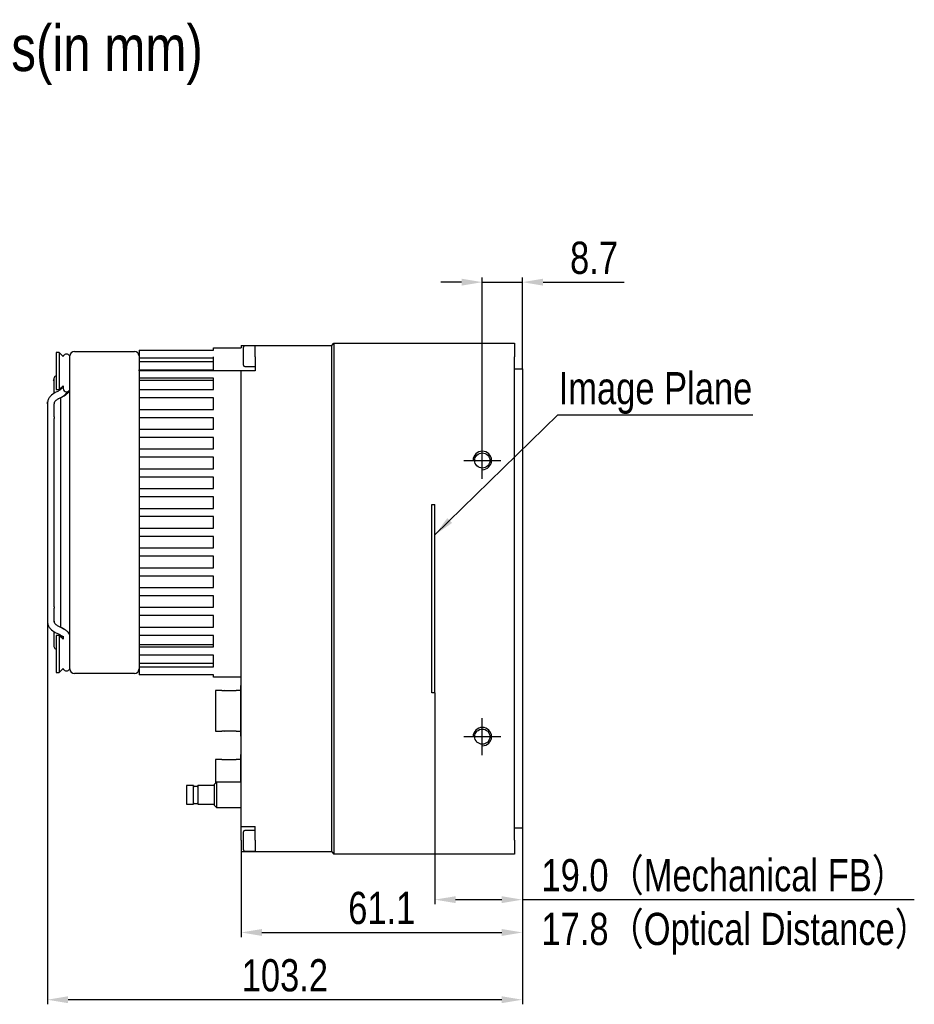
# Model space of a CAD drawing. Header units: millimetres. Extents: x 0 to 13344, y -4323 to 0.
# Tile 3 of 6: x 13000 to 13194, y -4122 to -3909. Entities that reach past the tile are written whole.
import ezdxf

# ---------------------------------------------------------------- set-up
doc = ezdxf.new("R2010")
doc.units = ezdxf.units.MM
for name, pattern in [('ACAD_ISO02W100', [15, 12, -3]), ('CENTER', [50.8, 31.75, -6.35, 6.35, -6.35]), ('CENTER2', [28.575, 19.05, -3.175, 3.175, -3.175])]:
    doc.linetypes.add(name, pattern=pattern)
doc.layers.get('0').update_dxf_attribs({"lineweight": 15})
for name, color, linetype, lineweight in [('粗实线', 7, 'Continuous', 50), ('细实线', 3, 'Continuous', 25), ('细点画线', 1, 'CENTER2', 25), ('细虚线', 2, 'ACAD_ISO02W100', 25)]:
    doc.layers.add(name, color=color, linetype=linetype, lineweight=lineweight)
doc.styles.add('iTek', font='txt', dxfattribs={"width": 0.8, "height": 7})
doc.dimstyles.new('iTek', dxfattribs={"dimscale": 0, "dimtxt": 7, "dimasz": 4.5, "dimexe": 1, "dimexo": 0, "dimgap": 1.5, "dimtad": 1, "dimtoh": 1, "dimdsep": 46, "dimtxsty": 'iTek', "dimcen": 4, "dimclrd": 256, "dimclre": 256, "dimclrt": 256, "dimazin": 2, "dimtfac": 1, "dimtmove": 0, "dimatfit": 3, "dimfxl": 1, "dimlwd": -1, "dimlwe": -1, "dimarcsym": 0})

# ---------------------------------------------------------------- blocks, each defined once
blk = doc.blocks.new('*D67')
at = {"layer": 'Defpoints', "color": 0}
for p in [(13109.18, -4084.21), (13048.11, -4089.31), (13109.18, -4106.86)]:
    blk.add_point(p, dxfattribs=at)
at = {"layer": '细实线'}
for p, q in [((13109.18, -4084.21), (13109.18, -4107.86)), ((13048.11, -4089.31), (13048.11, -4107.86)), ((13052.61, -4106.86), (13104.68, -4106.86))]:
    blk.add_line(p, q, dxfattribs=at)
for points in [[(13052.61, -4106.11), (13052.61, -4107.61), (13048.11, -4106.86)], [(13104.68, -4106.11), (13104.68, -4107.61), (13109.18, -4106.86)]]:
    blk.add_solid(points, dxfattribs=at)
at = {"layer": '细实线', "insert": (13078.64, -4101.58), "char_height": 7, "attachment_point": 5, "style": 'iTek'}
blk.add_mtext('61.1', dxfattribs=at)
blk = doc.blocks.new('*D68')
at = {"layer": 'Defpoints', "color": 0}
for p in [(13090.18, -4054.76), (13109.18, -4084.21), (13109.18, -4099.73)]:
    blk.add_point(p, dxfattribs=at)
at = {"layer": '细实线'}
for p, q in [((13090.18, -4054.76), (13090.18, -4100.73)), ((13109.18, -4084.21), (13109.18, -4100.73)), ((13094.68, -4099.73), (13104.68, -4099.73)), ((13109.18, -4099.73), (13194.29, -4099.73))]:
    blk.add_line(p, q, dxfattribs=at)
for points in [[(13094.68, -4098.98), (13094.68, -4100.48), (13090.18, -4099.73)], [(13104.68, -4098.98), (13104.68, -4100.48), (13109.18, -4099.73)]]:
    blk.add_solid(points, dxfattribs=at)
blk = doc.blocks.new('*D69')
at = {"layer": 'Defpoints', "color": 0}
for p in [(13109.18, -3965.57), (13109.18, -3984.41), (13100.48, -4004.31)]:
    blk.add_point(p, dxfattribs=at)
at = {"layer": '细实线'}
for p, q in [((13095.98, -3965.57), (13091.48, -3965.57)), ((13100.48, -4004.31), (13100.48, -3964.57)), ((13100.48, -3965.57), (13109.18, -3965.57)), ((13109.18, -3984.41), (13109.18, -3964.57)), ((13113.68, -3965.57), (13131.3, -3965.57))]:
    blk.add_line(p, q, dxfattribs=at)
for points in [[(13095.98, -3964.82), (13095.98, -3966.32), (13100.48, -3965.57)], [(13113.68, -3964.82), (13113.68, -3966.32), (13109.18, -3965.57)]]:
    blk.add_solid(points, dxfattribs=at)
at = {"layer": '细实线', "insert": (13124.74, -3960.32), "char_height": 7, "attachment_point": 5, "style": 'iTek'}
blk.add_mtext('8.7', dxfattribs=at)
blk = doc.blocks.new('*D70')
at = {"layer": 'Defpoints', "color": 0}
for p in [(13006.01, -4039.25), (13109.18, -4084.21), (13006.01, -4121.47)]:
    blk.add_point(p, dxfattribs=at)
at = {"layer": '细实线'}
for p, q in [((13006.01, -4039.25), (13006.01, -4122.47)), ((13109.18, -4084.21), (13109.18, -4122.47)), ((13104.68, -4121.47), (13010.51, -4121.47))]:
    blk.add_line(p, q, dxfattribs=at)
for points in [[(13010.51, -4120.72), (13010.51, -4122.22), (13006.01, -4121.47)], [(13104.68, -4120.72), (13104.68, -4122.22), (13109.18, -4121.47)]]:
    blk.add_solid(points, dxfattribs=at)
at = {"layer": '细实线', "insert": (13057.59, -4116.21), "char_height": 7, "attachment_point": 5, "style": 'iTek'}
blk.add_mtext('103.2', dxfattribs=at)

msp = doc.modelspace()

# ---------------------------------------------------------------- linework, layer by layer
at = {"color": 7, "linetype": 'Continuous', "lineweight": 30}
for centre in [(13100.479, -4004.312), (13100.479, -4064.312)]:
    msp.add_circle(centre, 1.65, dxfattribs=at)
at = {"layer": '粗实线', "lineweight": 30}
for p, q in [((13067.759, -3979.312), (13068.259, -3978.812)), ((13068.259, -3978.812), (13068.259, -3981.812)), ((13068.259, -3978.812), (13107.479, -3978.812)), ((13107.479, -3978.812), (13107.479, -3981.812)), ((13008.589, -3980.842), (13007.909, -3980.842)), ((13007.909, -3980.842), (13007.909, -3988.882)), ((13009.458, -3981.711), (13008.589, -3980.842)), ((13008.589, -3980.842), (13008.589, -3988.882)), ((13011.909, -3980.612), (13024.909, -3980.612)), ((13025.909, -3980.312), (13025.909, -3982.112)), ((13025.909, -3980.312), (13042.109, -3980.312)), ((13042.109, -3980.312), (13042.109, -3979.812)), ((13042.109, -3979.812), (13048.109, -3979.812)), ((13048.109, -3979.312), (13048.109, -3979.812)), ((13048.109, -3979.312), (13051.109, -3979.312)), ((13048.609, -3981.689), (13048.609, -3979.724)), ((13051.109, -3979.412), (13048.922, -3979.412)), ((13051.109, -3981.812), (13051.109, -3979.312)), ((13051.109, -3979.312), (13067.759, -3979.312)), ((13067.759, -3981.812), (13067.759, -3979.312)), ((13010.909, -3983.612), (13010.909, -3981.612)), ((13042.109, -3982.112), (13025.909, -3982.112)), ((13025.909, -3982.112), (13025.909, -3983.612)), ((13042.109, -3982.862), (13025.909, -3982.862)), ((13042.109, -3984.612), (13042.109, -3981.812)), ((13048.609, -3983.599), (13048.609, -3981.689)), ((13051.109, -3981.812), (13051.109, -3984.812)), ((13067.759, -4086.812), (13067.759, -3981.812)), ((13068.259, -3981.812), (13068.259, -4086.812)), ((13107.479, -4086.812), (13107.479, -3981.812)), ((13010.909, -4047.612), (13010.909, -3983.612)), ((13025.909, -3983.612), (13025.909, -3984.612)), ((13025.909, -3984.612), (13042.109, -3984.612)), ((13025.909, -3984.812), (13025.909, -3984.612)), ((13025.909, -3984.812), (13025.909, -3986.412)), ((13048.109, -3984.812), (13025.909, -3984.812)), ((13048.109, -4083.812), (13048.109, -3984.812)), ((13051.109, -3984.812), (13048.109, -3984.812)), ((13048.922, -3983.912), (13051.109, -3983.912)), ((13107.479, -3984.412), (13109.179, -3984.412)), ((13109.179, -3984.412), (13109.179, -3989.612)), ((13042.109, -3986.412), (13025.909, -3986.412)), ((13025.909, -3986.412), (13025.909, -3988.912)), ((13025.909, -3986.862), (13042.109, -3986.862)), ((13042.109, -3988.912), (13042.109, -3986.412)), ((13008.392, -3989.228), (13007.721, -3989.557)), ((13007.909, -3988.882), (13008.589, -3988.882)), ((13008.729, -3989.013), (13008.434, -3989.216)), ((13008.589, -3988.882), (13009.41, -3988.062)), ((13008.829, -3988.909), (13008.729, -3989.013)), ((13008.909, -3988.864), (13008.909, -3988.562)), ((13009.409, -3988.062), (13009.409, -3988.68)), ((13025.909, -3988.912), (13025.909, -3990.712)), ((13025.909, -3988.912), (13042.109, -3988.912)), ((13109.179, -3989.612), (13109.179, -4079.012)), ((13006.035, -3991.663), (13006.022, -3992.073)), ((13008.381, -3990.904), (13009.052, -3990.575)), ((13008.386, -3990.901), (13008.381, -3990.904)), ((13008.909, -4036.118), (13008.909, -3990.645)), ((13009.052, -3990.575), (13009.072, -3990.563)), ((13009.072, -3990.563), (13009.052, -3990.575)), ((13009.665, -3990.184), (13009.73, -3990.119)), ((13042.109, -3990.712), (13025.909, -3990.712)), ((13025.909, -3990.712), (13025.909, -3993.212)), ((13042.109, -3993.212), (13042.109, -3990.712)), ((13006.009, -3991.974), (13006.009, -4013.491)), ((13007.509, -3994.841), (13007.509, -3991.974)), ((13025.909, -3993.212), (13025.909, -3995.012)), ((13025.909, -3993.212), (13042.109, -3993.212)), ((13007.409, -3995.371), (13007.409, -4035.853)), ((13042.109, -3995.012), (13025.909, -3995.012)), ((13025.909, -3995.012), (13025.909, -3997.512)), ((13042.109, -3997.512), (13042.109, -3995.012)), ((13025.909, -3997.512), (13025.909, -3999.312)), ((13025.909, -3997.512), (13042.109, -3997.512)), ((13042.109, -3999.312), (13025.909, -3999.312)), ((13025.909, -3999.312), (13025.909, -4001.812)), ((13042.109, -4001.812), (13042.109, -3999.312)), ((13025.909, -4001.812), (13025.909, -4003.612)), ((13025.909, -4001.812), (13042.109, -4001.812)), ((13042.109, -4003.612), (13025.909, -4003.612)), ((13025.909, -4003.612), (13025.909, -4006.112)), ((13042.109, -4006.112), (13042.109, -4003.612)), ((13025.909, -4006.112), (13025.909, -4007.912)), ((13025.909, -4006.112), (13042.109, -4006.112)), ((13042.109, -4007.912), (13025.909, -4007.912)), ((13025.909, -4007.912), (13025.909, -4010.412)), ((13042.109, -4010.412), (13042.109, -4007.912)), ((13025.909, -4010.412), (13025.909, -4012.212)), ((13025.909, -4010.412), (13042.109, -4010.412)), ((13042.109, -4012.212), (13025.909, -4012.212)), ((13025.909, -4012.212), (13025.909, -4014.712)), ((13042.109, -4014.712), (13042.109, -4012.212)), ((13025.909, -4014.712), (13025.909, -4016.512)), ((13025.909, -4014.712), (13042.109, -4014.712)), ((13042.109, -4016.512), (13025.909, -4016.512)), ((13025.909, -4016.512), (13025.909, -4019.012)), ((13042.109, -4019.012), (13042.109, -4016.512)), ((13006.009, -4017.733), (13006.009, -4039.25)), ((13025.909, -4019.012), (13025.909, -4020.812)), ((13025.909, -4019.012), (13042.109, -4019.012)), ((13042.109, -4020.812), (13025.909, -4020.812)), ((13025.909, -4020.812), (13025.909, -4023.312)), ((13042.109, -4023.312), (13042.109, -4020.812)), ((13025.909, -4023.312), (13025.909, -4025.112)), ((13025.909, -4023.312), (13042.109, -4023.312)), ((13042.109, -4025.112), (13025.909, -4025.112)), ((13025.909, -4025.112), (13025.909, -4027.612)), ((13042.109, -4027.612), (13042.109, -4025.112)), ((13025.909, -4027.612), (13025.909, -4029.412)), ((13025.909, -4027.612), (13042.109, -4027.612)), ((13042.109, -4029.412), (13025.909, -4029.412)), ((13025.909, -4029.412), (13025.909, -4031.912)), ((13042.109, -4031.912), (13042.109, -4029.412)), ((13025.909, -4031.912), (13025.909, -4033.712)), ((13025.909, -4031.912), (13042.109, -4031.912)), ((13042.109, -4033.712), (13025.909, -4033.712)), ((13025.909, -4033.712), (13025.909, -4036.212)), ((13042.109, -4036.212), (13042.109, -4033.712)), ((13007.509, -4039.25), (13007.509, -4036.383)), ((13008.909, -4040.579), (13008.909, -4036.118)), ((13025.909, -4036.212), (13025.909, -4038.012)), ((13025.909, -4036.212), (13042.109, -4036.212)), ((13042.109, -4038.012), (13025.909, -4038.012)), ((13025.909, -4038.012), (13025.909, -4040.512)), ((13042.109, -4040.512), (13042.109, -4038.012)), ((13007.509, -4039.25), (13007.495, -4039.147)), ((13009.052, -4040.649), (13008.381, -4040.32)), ((13009.052, -4040.649), (13009.072, -4040.661)), ((13025.909, -4040.512), (13025.909, -4042.312)), ((13025.909, -4040.512), (13042.109, -4040.512)), ((13007.409, -4041.449), (13007.409, -4044.612)), ((13007.721, -4041.667), (13008.392, -4041.996)), ((13008.589, -4042.342), (13007.909, -4042.342)), ((13007.909, -4042.342), (13007.909, -4050.382)), ((13009.41, -4043.162), (13008.589, -4042.342)), ((13008.589, -4042.342), (13008.589, -4050.382)), ((13008.909, -4042.662), (13008.909, -4042.378)), ((13009.409, -4042.479), (13009.409, -4043.162)), ((13042.109, -4042.312), (13025.909, -4042.312)), ((13025.909, -4042.312), (13025.909, -4044.812)), ((13042.109, -4044.812), (13042.109, -4042.312)), ((13042.109, -4044.362), (13025.909, -4044.362)), ((13025.909, -4044.812), (13025.909, -4046.612)), ((13025.909, -4044.812), (13042.109, -4044.812)), ((13042.109, -4046.612), (13025.909, -4046.612)), ((13025.909, -4046.612), (13025.909, -4047.612)), ((13042.109, -4049.112), (13042.109, -4046.612)), ((13008.589, -4050.382), (13009.458, -4049.513)), ((13010.909, -4049.612), (13010.909, -4047.612)), ((13025.909, -4047.612), (13025.909, -4049.112)), ((13025.909, -4048.362), (13042.109, -4048.362)), ((13025.909, -4049.112), (13025.909, -4050.912)), ((13025.909, -4049.112), (13042.109, -4049.112)), ((13007.909, -4050.382), (13008.589, -4050.382)), ((13024.909, -4050.612), (13011.909, -4050.612)), ((13042.109, -4050.912), (13025.909, -4050.912)), ((13042.109, -4051.412), (13042.109, -4050.912)), ((13048.109, -4051.412), (13042.109, -4051.412)), ((13048.109, -4053.215), (13048.009, -4053.215)), ((13048.009, -4064.215), (13048.009, -4053.215)), ((13043.909, -4054.29), (13042.509, -4054.29)), ((13042.509, -4054.29), (13042.509, -4063.14)), ((13043.909, -4054.354), (13043.909, -4054.29)), ((13047.009, -4054.354), (13043.909, -4054.354)), ((13048.009, -4054.29), (13047.009, -4054.29)), ((13047.009, -4054.29), (13047.009, -4054.354)), ((13042.509, -4063.14), (13043.909, -4063.14)), ((13043.909, -4063.076), (13047.009, -4063.076)), ((13043.909, -4063.14), (13043.909, -4063.076)), ((13047.009, -4063.076), (13047.009, -4063.14)), ((13047.009, -4063.14), (13048.009, -4063.14)), ((13048.009, -4064.215), (13048.109, -4064.215)), ((13048.109, -4068.217), (13048.009, -4068.217)), ((13048.009, -4073.717), (13048.009, -4068.217)), ((13048.109, -4068.217), (13048.009, -4068.217)), ((13048.009, -4074.212), (13048.009, -4068.217)), ((13043.909, -4069.292), (13042.509, -4069.292)), ((13042.509, -4069.292), (13042.509, -4073.717)), ((13043.909, -4069.292), (13042.509, -4069.292)), ((13042.509, -4069.292), (13042.509, -4073.717)), ((13043.909, -4069.356), (13043.909, -4069.292)), ((13043.909, -4069.356), (13043.909, -4069.292)), ((13047.009, -4069.356), (13043.909, -4069.356)), ((13047.009, -4069.356), (13043.909, -4069.356)), ((13048.009, -4069.292), (13047.009, -4069.292)), ((13047.009, -4069.292), (13047.009, -4069.356)), ((13048.009, -4069.292), (13047.009, -4069.292)), ((13047.009, -4069.292), (13047.009, -4069.356)), ((13037.709, -4074.962), (13036.209, -4074.962)), ((13036.209, -4074.962), (13036.209, -4078.962)), ((13037.709, -4078.962), (13037.709, -4074.962)), ((13038.559, -4075.112), (13037.859, -4075.112)), ((13042.209, -4074.962), (13038.709, -4074.962)), ((13038.709, -4074.962), (13038.709, -4078.962)), ((13042.709, -4074.212), (13042.209, -4074.712)), ((13042.209, -4074.712), (13042.209, -4079.212)), ((13042.509, -4073.717), (13042.509, -4074.412)), ((13048.109, -4074.212), (13042.709, -4074.212)), ((13042.709, -4074.212), (13042.709, -4079.712)), ((13036.209, -4078.962), (13037.709, -4078.962)), ((13037.859, -4078.812), (13038.559, -4078.812)), ((13038.709, -4078.962), (13042.209, -4078.962)), ((13042.209, -4079.212), (13042.709, -4079.712)), ((13109.179, -4079.012), (13109.179, -4084.212)), ((13042.709, -4079.712), (13048.109, -4079.712)), ((13048.109, -4083.812), (13051.109, -4083.812)), ((13048.109, -4086.812), (13048.109, -4083.812)), ((13048.609, -4088.899), (13048.609, -4085.024)), ((13051.109, -4084.712), (13048.922, -4084.712)), ((13051.109, -4086.812), (13051.109, -4083.812)), ((13109.179, -4084.212), (13107.479, -4084.212)), ((13048.109, -4086.812), (13048.109, -4089.312)), ((13051.109, -4086.812), (13051.109, -4089.312)), ((13067.759, -4089.312), (13067.759, -4086.812)), ((13068.259, -4086.812), (13068.259, -4089.812)), ((13107.479, -4086.812), (13107.479, -4089.812)), ((13051.109, -4089.312), (13048.109, -4089.312)), ((13048.922, -4089.212), (13051.109, -4089.212)), ((13067.759, -4089.312), (13051.109, -4089.312)), ((13067.759, -4089.312), (13068.259, -4089.812)), ((13107.479, -4089.812), (13068.259, -4089.812))]:
    msp.add_line(p, q, dxfattribs=at)
at = {"layer": '粗实线', "lineweight": 30, "flags": 128}
for points in [[(13006.009, -3991.974), (13006.036, -3991.655), (13006.046, -3991.601)], [(13006.009, -4039.25), (13006.036, -4039.569), (13006.046, -4039.623)], [(13009.666, -4041.04), (13009.462, -4040.888), (13009.072, -4040.661)]]:
    msp.add_lwpolyline(points, dxfattribs=at)
at = {"layer": '粗实线', "lineweight": 30}
for centre in [(13100.479, -4004.312), (13100.479, -4004.312), (13100.479, -4064.312), (13100.479, -4064.312)]:
    msp.add_circle(centre, 1.65, dxfattribs=at)
at = {"layer": '粗实线', "color": 7, "linetype": 'Continuous', "lineweight": 30}
for centre in [(13100.479, -4004.312), (13100.479, -4064.312)]:
    msp.add_circle(centre, 1.65, dxfattribs=at)
at = {"layer": '粗实线', "lineweight": 30}
for centre, radius, start, end in [((13011.909, -3981.612), 1, 90, 180), ((13024.909, -3981.612), 1, 0, 90), ((13048.922, -3979.724), 0.312, 90, 180), ((13048.922, -3983.599), 0.312, 180, 270), ((13007.687, -3987.741), 3.144, 296.12879, 328.68768), ((13010.147, -3988.667), 0.738, 181.01075, 270.97533), ((13010.172, -3988.667), 0.738, 269.02438, 358.98954), ((13011.909, -4049.612), 1, 180, 270), ((13024.909, -4049.612), 1, 270, 0), ((13044.409, -4054.915), 0.6, 69.22209, 110.77791), ((13044.409, -4062.515), 0.6, 249.22209, 290.77791), ((13037.859, -4074.962), 0.15, 180, 270), ((13038.559, -4074.962), 0.15, 270, 0), ((13037.859, -4078.962), 0.15, 90, 180), ((13038.559, -4078.962), 0.15, 0, 90), ((13048.922, -4085.024), 0.312, 90, 180), ((13048.922, -4088.899), 0.313, 180, 270)]:
    msp.add_arc(centre, radius, start, end, dxfattribs=at)
for points, knots in [([(13010.234, -3981.209), (13010.133, -3981.21), (13009.922, -3981.214), (13009.647, -3981.385), (13009.483, -3981.572), (13009.461, -3981.695), (13009.458, -3981.711)], [0, 0, 0, 0, 0.2984664, 0.6250072, 0.9515509, 1, 1, 1, 1]), ([(13010.909, -3981.955), (13010.897, -3981.855), (13010.873, -3981.646), (13010.677, -3981.383), (13010.395, -3981.214), (13010.185, -3981.211), (13010.084, -3981.209)], [0, 0, 0, 0, 0.2387702, 0.4999994, 0.7612306, 1, 1, 1, 1]), ([(13007.909, -3985.912), (13007.82, -3985.953), (13007.631, -3986.041), (13007.447, -3986.3), (13007.312, -3987.416), (13007.45, -3986.338), (13007.398, -3987.096), (13007.412, -3987.509), (13007.408, -3988.28), (13007.409, -3989.049), (13007.409, -3989.601), (13007.409, -3989.785)], [0, 0, 0, 0, 0.0199441, 0.0421983, 0.0625391, 0.2329737, 0.4034081, 0.5738428, 0.7442773, 0.9147119, 1, 1, 1, 1]), ([(13007.72, -3989.557), (13007.338, -3989.796), (13006.73, -3990.176), (13006.206, -3990.952), (13006.093, -3991.421), (13006.035, -3991.663)], [0, 0, 0, 0, 0.4518887, 0.7174896, 1, 1, 1, 1]), ([(13009.288, -3988.183), (13009.271, -3988.24), (13009.213, -3988.436), (13009.059, -3988.688), (13008.894, -3988.847), (13008.829, -3988.909)], [0, 0, 0, 0, 0.1986551, 0.6867267, 1, 1, 1, 1]), ([(13009.052, -3990.575), (13009.326, -3990.431), (13009.867, -3990.147), (13010.449, -3989.69), (13010.829, -3989.235), (13010.883, -3988.91), (13010.909, -3988.758)], [0, 0, 0, 0, 0.2733932, 0.537737, 0.7823964, 1, 1, 1, 1]), ([(13007.496, -3992.073), (13007.506, -3991.945), (13007.526, -3991.699), (13007.787, -3991.273), (13008.153, -3991.045), (13008.381, -3990.904)], [0, 0, 0, 0, 0.2875262, 0.556065, 1, 1, 1, 1]), ([(13007.509, -3994.841), (13007.507, -3994.873), (13007.503, -3994.936), (13007.474, -3995.053), (13007.44, -3995.173), (13007.415, -3995.284), (13007.405, -3995.361), (13007.41, -3995.387), (13007.411, -3995.391)], [0, 0, 0, 0, 0.1946852, 0.389463, 0.5818003, 0.7730541, 0.9681034, 1, 1, 1, 1]), ([(13006.009, -4013.491), (13006.009, -4013.786), (13006.009, -4014.24), (13006.009, -4014.998), (13006.009, -4015.612), (13006.009, -4016.226), (13006.009, -4016.984), (13006.009, -4017.438), (13006.009, -4017.733)], [0, 0, 0, 0, 0.2394568, 0.3683607, 0.5000001, 0.6316393, 0.7605432, 1, 1, 1, 1]), ([(13007.411, -4035.844), (13007.41, -4035.85), (13007.406, -4035.88), (13007.42, -4035.962), (13007.448, -4036.078), (13007.482, -4036.199), (13007.505, -4036.304), (13007.508, -4036.359), (13007.509, -4036.383)], [0, 0, 0, 0, 0.04317805, 0.24535816, 0.44908864, 0.64862542, 0.84489521, 1, 1, 1, 1]), ([(13006.035, -4039.561), (13006.093, -4039.803), (13006.206, -4040.272), (13006.73, -4041.048), (13007.338, -4041.428), (13007.72, -4041.667)], [0, 0, 0, 0, 0.2825101, 0.5481114, 1, 1, 1, 1]), ([(13007.409, -4039.112), (13007.415, -4039.215), (13007.424, -4039.36), (13007.513, -4039.47), (13007.538, -4039.502)], [0, 0, 0, 0, 0.70909415, 1, 1, 1, 1]), ([(13008.381, -4040.32), (13008.153, -4040.178), (13007.787, -4039.951), (13007.526, -4039.524), (13007.506, -4039.279), (13007.496, -4039.151)], [0, 0, 0, 0, 0.4439351, 0.7124742, 1, 1, 1, 1]), ([(13010.909, -4042.466), (13010.889, -4042.332), (13010.843, -4042.026), (13010.514, -4041.599), (13009.941, -4041.12), (13009.358, -4040.811), (13009.052, -4040.648)], [0, 0, 0, 0, 0.1843325, 0.4181044, 0.695047, 1, 1, 1, 1]), ([(13008.393, -4041.996), (13008.601, -4042.104), (13008.996, -4042.309), (13009.321, -4042.542), (13009.375, -4042.565), (13009.4, -4042.575)], [0, 0, 0, 0, 0.3783794, 0.7180583, 1, 1, 1, 1]), ([(13008.909, -4042.397), (13008.946, -4042.433), (13009.082, -4042.567), (13009.213, -4042.789), (13009.271, -4042.984), (13009.288, -4043.04)], [0, 0, 0, 0, 0.2074631, 0.7707384, 1, 1, 1, 1]), ([(13007.409, -4044.612), (13007.421, -4044.711), (13007.446, -4044.919), (13007.631, -4045.184), (13007.82, -4045.271), (13007.909, -4045.312)], [0, 0, 0, 0, 0.32525023, 0.68109481, 1, 1, 1, 1]), ([(13009.458, -4049.513), (13009.461, -4049.529), (13009.483, -4049.651), (13009.647, -4049.839), (13009.922, -4050.01), (13010.133, -4050.014), (13010.234, -4050.015)], [0, 0, 0, 0, 0.0484491, 0.374993, 0.7015332, 1, 1, 1, 1]), ([(13010.084, -4050.015), (13010.185, -4050.013), (13010.395, -4050.01), (13010.677, -4049.841), (13010.873, -4049.577), (13010.897, -4049.369), (13010.909, -4049.269)], [0, 0, 0, 0, 0.23876931, 0.49999959, 0.76122851, 1, 1, 1, 1])]:
    msp.add_open_spline(points, degree=3, knots=knots, dxfattribs=at)
at = {"layer": '细实线'}
for centre in [(13100.479, -4004.312), (13100.479, -4064.312)]:
    msp.add_arc(centre, 2, 270, 180, dxfattribs=at)
at = {"layer": '细点画线'}
for p, q in [((13100.479, -4008.312), (13100.479, -4000.312)), ((13100.479, -4008.312), (13100.479, -4000.312)), ((13096.479, -4004.312), (13104.479, -4004.312)), ((13100.479, -4068.312), (13100.479, -4060.312)), ((13096.479, -4064.312), (13104.479, -4064.312))]:
    msp.add_line(p, q, dxfattribs=at)
at = {"layer": '细虚线', "linetype": 'ByBlock'}
for p, q in [((13089.477, -4054.762), (13089.477, -4013.862)), ((13090.177, -4054.762), (13090.177, -4013.862))]:
    msp.add_line(p, q, dxfattribs=at)
at = {"layer": '细虚线'}
for p, q in [((13089.477, -4013.862), (13090.177, -4013.862)), ((13090.177, -4054.762), (13089.477, -4054.762))]:
    msp.add_line(p, q, dxfattribs=at)

# ---------------------------------------------------------------- texts
at = {"layer": '细实线', "color": 1, "linetype": 'CENTER', "attachment_point": 1, "style": 'iTek'}
for s, insert, char_height, width in [('{\\C0;TTS151M2CXP Camera Mechanical Dimensions(in mm)}', (12771.648, -3909.704), 10, 329.64346), ('Image Plane', (13117.07, -3985.103), 7, 49.62247)]:
    msp.add_mtext(s, dxfattribs=dict(at, insert=insert, char_height=char_height, width=width))
at = {"layer": '细实线', "lineweight": 30, "insert": (13113.327, -4090.919), "char_height": 7, "width": 86.96963, "attachment_point": 1, "style": 'iTek'}
msp.add_mtext('19.0（Mechanical FB）\\P17.8（Optical Distance）', dxfattribs=at)

# ---------------------------------------------------------------- dimensions: what is measured, and where the dimension line sits
at = {"layer": '细实线'}
dim = msp.add_linear_dim(base=(13109.179, -3965.569), p1=(13100.479, -4004.312), p2=(13109.179, -3984.412), dimstyle='iTek', override={"dimscale": 1}, dxfattribs=at)
dim.commit()
dim.dimension.update_dxf_attribs({"geometry": '*D69', "text_midpoint": (13124.738, -3965.569), "dimtype": 160})
for base, p1, p2, text, picture, middle in [((13006.009, -4121.468), (13109.179, -4084.212), (13006.009, -4039.25), '103.2', '*D70', (13057.594, -4121.468)), ((13109.179, -4099.734), (13090.177, -4054.762), (13109.179, -4084.212), ' ', '*D68', (13192.789, -4099.734)), ((13109.179, -4106.857), (13048.109, -4089.312), (13109.179, -4084.212), '61.1', '*D67', (13078.644, -4106.857))]:
    dim = msp.add_linear_dim(base=base, p1=p1, p2=p2, text=text, dimstyle='iTek', override={"dimscale": 1}, dxfattribs=at)
    dim.commit()
    dim.dimension.update_dxf_attribs({"geometry": picture, "text_midpoint": middle, "dimtype": 160})

# ---------------------------------------------------------------- leaders
at = {"layer": '细实线', "color": 1}
msp.add_leader([(13090.177, -4020.489), (13116.897, -3994.417), (13159.248, -3994.417)], dimstyle='iTek', override={"dimscale": 1, "dimtad": 0}, dxfattribs=at)

doc.saveas('drawing.dxf')
